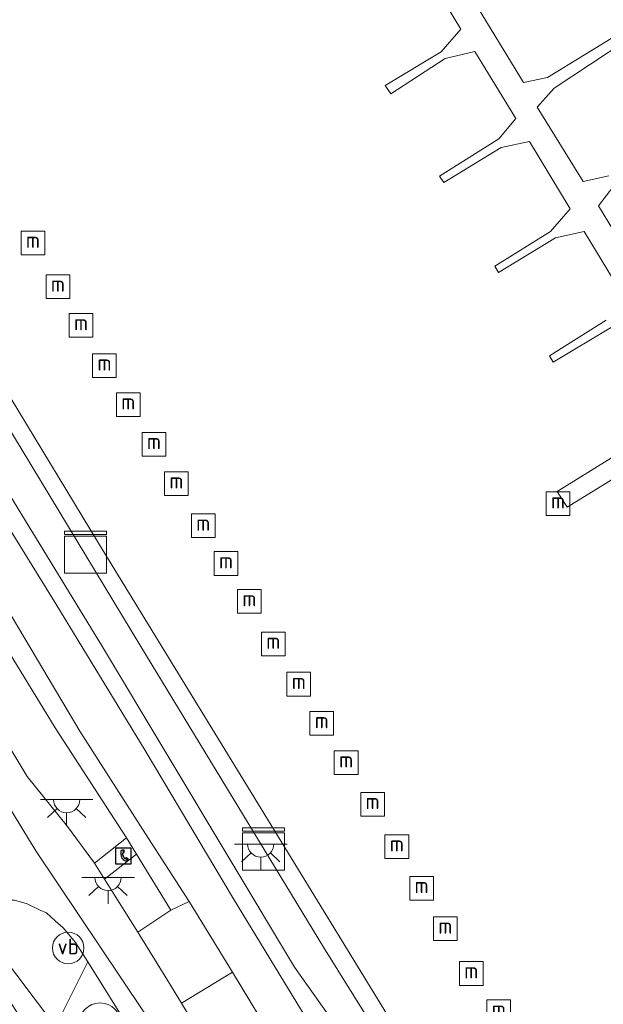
# Model space of a CAD drawing. Header units: metres. Extents: x 185049 to 189876, y 349292 to 352302.
# Tile 255 of 256: x 188947 to 189002, y 351760 to 351854. Entities that reach past the tile are written whole.
import ezdxf
from ezdxf.enums import TextEntityAlignment as Align

# ---------------------------------------------------------------- set-up
doc = ezdxf.new("R2010")
doc.units = ezdxf.units.M
for name, color, linetype, lineweight in [('B-WE-GR-BOOM-S', 90, 'Continuous', 25), ('B-WE-GR-GRAS-GV', 60, 'Continuous', 13), ('B-WE-GR-PERK-GV', 90, 'Continuous', 13), ('B-WE-GR-STRUIK-GV', 90, 'Continuous', 13), ('B-WE-GW-OPHOGING_KRUIN-G', 90, 'Continuous', 18), ('B-WE-GW-TALUD_KRUIN-G', 90, 'Continuous', 18), ('B-WE-GW-TALUD_TEEN-G', 90, 'Continuous', 18), ('B-WE-IE-MEUBILAIR_WATERWEGMEUBILAIR-S', 150, 'Continuous', 25), ('B-WE-IE-MEUBILAIR_WEGMEUBILAIR-S', 7, 'Continuous', 25), ('B-WE-IE-TERREINAFSCHEIDING_DOORGANG-G', 210, 'Continuous', 18), ('B-WE-IE-TERREINAFSCHEIDING_KUNSTMATIG_HEKWERK-G', 20, 'IE-TERREINAFSCHEIDING-KUNSTMATIG', 18), ('B-WE-KL-DATA-S', 90, 'Continuous', 25), ('B-WE-KL-ET_LS_OV_LICHTPUNT-S', 190, 'Continuous', 25), ('B-WE-KW-KUNSTWERK_STEIGER-GV', 170, 'Continuous', 18), ('B-WE-OB-BEKLEDING_STEEN-GV', 30, 'Continuous', 18), ('B-WE-OB-BEKLEDING_STORTSTEEN-GV', 30, 'Continuous', 18), ('B-WE-OB-OEVERVOORZIENING-G', 7, 'Continuous', 18), ('B-WE-OG-WATER_HAVEN-GV', 170, 'Continuous', 18), ('B-WE-VH-VERHARDING_ASFALT-GV', 252, 'Continuous', 18), ('B-WE-VH-VERHARDING_BASALTVERHARDING-GV', 252, 'Continuous', 18), ('B-WE-VH-VERHARDING_BETON-GV', 252, 'Continuous', 18), ('B-WE-VH-VERHARDING_HALFVERHARDING-GV', 252, 'Continuous', 18), ('B-WE-VH-VERHARDING_STRAATBAKSTEEN-GV', 252, 'Continuous', 18)]:
    doc.layers.add(name, color=color, linetype=linetype, lineweight=lineweight)
doc.styles.add('NLCS-ISO', font='NLCS-ISO.ttf')
doc.linetypes.add('IE-TERREINAFSCHEIDING-KUNSTMATIG', pattern='A,4,[82,NLCS.SHX,S=0.75,R=90,X=0,Y=0],4,-2', length=10)

# ---------------------------------------------------------------- blocks, each defined once
blk = doc.blocks.new('SIE-WEG_TELEFOONCEL-SO')
for p, q in [((0, 0), (0.199, -0.397)), ((0.066, 0.397), (0.066, 0.119)), ((0.097, 0.397), (0.097, 0.128)), ((0.155, 0.38), (0.097, 0.397)), ((0.097, 0.128), (0.159, 0.163)), ((0.168, 0.38), (0.155, 0.38)), ((0.159, 0.163), (0.168, 0.163)), ((0.168, 0.163), (0.168, 0.38)), ((0.411, -0.336), (0.331, -0.362)), ((0.331, -0.362), (0.548, -0.548)), ((0.331, -0.389), (0.517, -0.556)), ((0.57, -0.468), (0.411, -0.336)), ((0.548, -0.548), (0.57, -0.468))]:
    blk.add_line(p, q)
at = {"flags": 128}
blk.add_lwpolyline([(-0.645, -0.919), (0.855, -0.919), (0.855, 0.581), (-0.645, 0.581)], close=True, dxfattribs=at)
for centre, radius, start, end in [((0.035, 0.209), 0.191, 80.51667, 187.10316), ((0.864, 0.138), 1.02, 177.30665, 201.63161), ((0.097, 0.024), 0.0999, 107.8742, 193.98099), ((0.481, -0.065), 0.591, 197.09248, 247.22444), ((0.242, -0.333), 0.0774, 235.97913, 318.87292), ((0.358, -0.449), 0.192, 236.62553, 325.97821), ((0.314, -0.402), 0.0221, 36.90511, 126.84645)]:
    blk.add_arc(centre, radius, start, end)
blk = doc.blocks.new('SIE-WATER_MEERPAAL-SO')
at = {"color": 0, "linetype": 'ByBlock', "lineweight": 18}
blk.add_lwpolyline([(-1.125, -1.125), (1.125, -1.125), (1.125, 1.125), (-1.125, 1.125)], close=True, dxfattribs=at)
at = {"color": 0, "linetype": 'ByBlock', "lineweight": 18, "style": 'NLCS-ISO'}
blk.add_text('m', height=1.5, dxfattribs=at).set_placement((0, 0.283), align=Align.MIDDLE_CENTER)
blk = doc.blocks.new('SKL-ET_OV_LICHTPUNT-SO')
at = {"color": 0, "linetype": 'ByBlock', "lineweight": 18}
for points in [[(-1.25, 0), (-2.5, 0)], [(1.25, 0), (2.5, 0)], [(-0.915, -0.851), (-1.831, -1.703)], [(0.915, -0.851), (1.831, -1.703)], [(0, -1.25), (0, -2.5)]]:
    blk.add_lwpolyline(points, dxfattribs=at)
blk.add_lwpolyline([(0, 0), (1.25, 0, -1), (-1.25, 0)], format="xyb", close=True, dxfattribs=at)
blk = doc.blocks.new('SKL-DATA_KAST-SO')
at = {"color": 0, "linetype": 'ByBlock', "lineweight": 18}
for points in [[(-2, 2), (2, 2), (2, 1.68), (-2, 1.68)], [(-2, 1.52), (2, 1.52), (2, -2), (-2, -2)]]:
    blk.add_lwpolyline(points, close=True, dxfattribs=at)
blk = doc.blocks.new('SGR-BOOM_01-SO')
at = {"linetype": 'ByBlock', "lineweight": 18}
h = blk.add_hatch(color=0, dxfattribs=at)
h.dxf.hatch_style = 1
edge = h.paths.add_edge_path()
edge.add_arc((0, 0), 0.25, 0, 360)
at = {"color": 0, "linetype": 'ByBlock', "lineweight": 18}
for radius in [2, 0.25]:
    blk.add_circle((0, 0), radius, dxfattribs=at)
blk = doc.blocks.new('SIE-WEG_PAAL_VERKEERSBORD-SO')
at = {"color": 0, "linetype": 'ByBlock', "lineweight": 18}
blk.add_circle((0, 0), 1.5, dxfattribs=at)
at = {"color": 0, "linetype": 'ByBlock', "lineweight": 18, "style": 'NLCS-ISO'}
blk.add_text('vb', height=1.5, dxfattribs=at).set_placement((0, 0.132), align=Align.MIDDLE_CENTER)

msp = doc.modelspace()

# ---------------------------------------------------------------- linework, layer by layer
at = {"layer": 'B-WE-GR-GRAS-GV'}
msp.add_polyline3d([(189013.426, 351697.845, 22.663), (188998.557, 351705.242, 22.678), (188988.551, 351712.688, 22.799), (188979.657, 351720.675, 23.057), (188971.466, 351728.86, 23.198), (188961.775, 351741.125, 23.522), (188954.953, 351751.452, 23.702), (188952.519, 351754.911, 23.885), (188949.924, 351758.367, 23.933), (188952.994, 351764.502, 24.133), (188957.152, 351757.874, 24.085), (188962.732, 351749.033, 24.052), (188966.077, 351744.002, 24.01), (188967.676, 351741.68, 23.941), (188969.662, 351739.023, 23.845), (188971.149, 351737.275, 23.824), (188974.357, 351733.552, 23.734), (188976.675, 351731.121, 23.683), (188982.006, 351725.986, 23.566), (188987.724, 351721.292, 23.392), (188994.717, 351716.508, 23.23), (189001.67, 351712.43, 23.074), (189015.173, 351705.372, 22.954)], dxfattribs=at)
at = {"layer": 'B-WE-GR-PERK-GV'}
for points in [[(188960.909, 351769.427, 23.884), (188957.768, 351767.327, 23.998), (188954.592, 351772.38, 24.091), (188957.635, 351774.739, 23.965)], [(188950.672, 351767.732, 24.223), (188951.834, 351766.355, 24.175), (188952.994, 351764.502, 24.133), (188949.924, 351758.367, 23.933), (188944.399, 351765.693, 24.071), (188941.696, 351766.834, 24.079), (188930.354, 351759.704, 23.32), (188928.793, 351762.308, 23.323), (188929.652, 351763.085, 23.374), (188930.591, 351761.369, 23.364), (188936.731, 351765.11, 23.91), (188940.941, 351767.76, 24.144), (188940.401, 351769.022, 24.226), (188941.882, 351769.619, 24.274), (188943.363, 351770.199, 24.292), (188944.334, 351770.385, 24.277), (188946.039, 351770.381, 24.256), (188947.25, 351770.012, 24.244), (188948.472, 351769.425, 24.244), (188949.072, 351769.164, 24.223), (188949.916, 351768.418, 24.223)], [(188949.924, 351758.367, 23.933), (188948.731, 351755.739, 23.11), (188947.432, 351757.94, 23.383), (188945.833, 351760.436, 23.659), (188943.396, 351764.276, 24.004), (188941.696, 351766.834, 24.079), (188944.399, 351765.693, 24.071)]]:
    msp.add_polyline3d(points, close=True, dxfattribs=at)
at = {"layer": 'B-WE-GR-STRUIK-GV'}
msp.add_polyline3d([(188962.652, 351770.257, 23.692), (188960.909, 351769.427, 23.884), (188957.635, 351774.739, 23.965), (188956.672, 351776.301, 23.977), (188949.893, 351786.727, 23.968), (188930.991, 351817.651, 23.968), (188918.647, 351838.249, 24.034), (188915.531, 351843.232, 23.776), (188915.053, 351844.499, 23.668), (188916.932, 351845.446, 23.602), (188917.192, 351844.321, 23.602), (188924.786, 351831.753, 23.617), (188937.56, 351811.106, 23.728), (188952.25, 351786.428, 23.743), (188958.477, 351776.658, 23.731)], close=True, dxfattribs=at)
at = {"layer": 'B-WE-GW-OPHOGING_KRUIN-G'}
msp.add_polyline3d([(189009.929, 351709.739, 22.913), (188998.541, 351716.293, 23.006), (188990.25, 351722.762, 23.237), (188980.75, 351731.152, 23.417), (188974.644, 351738.449, 23.615), (188968.181, 351747.581, 23.762), (188958.292, 351759.805, 23.867), (188948.081, 351775.049, 24.122), (188936.67, 351793.697, 24.083), (188925.074, 351811.984, 24.062), (188912.712, 351832.668, 24.089), (188900.873, 351851.734, 24.092), (188887.755, 351874.26, 24.065), (188876.184, 351893.645, 24.068), (188866.909, 351909.184, 24.044), (188857, 351925.223, 24.098), (188849.932, 351936.388, 24.092)], dxfattribs=at)
at = {"layer": 'B-WE-GW-TALUD_KRUIN-G'}
for points in [[(188854.835, 351947.49, 23.579), (188867.573, 351925.958, 23.599), (188879.031, 351907.035, 23.602), (188891.954, 351885.927, 23.602), (188902.556, 351868.772, 23.602), (188910.989, 351854.985, 23.602), (188914.819, 351848.472, 23.602), (188915.042, 351848.491, 23.602), (188916.932, 351845.446, 23.602), (188917.192, 351844.321, 23.602), (188924.786, 351831.753, 23.617), (188937.56, 351811.106, 23.728), (188952.25, 351786.428, 23.743), (188958.477, 351776.658, 23.731), (188962.652, 351770.257, 23.692)], [(188998.557, 351705.242, 22.678), (188988.551, 351712.688, 22.799), (188979.657, 351720.675, 23.057), (188971.466, 351728.86, 23.198), (188961.775, 351741.125, 23.522), (188954.953, 351751.452, 23.702), (188952.519, 351754.911, 23.885), (188949.924, 351758.367, 23.933), (188944.399, 351765.693, 24.071), (188941.696, 351766.834, 24.079)], [(188966.745, 351763.53, 23.692), (188970.972, 351756.584, 23.692), (188976.519, 351747.629, 23.641), (188980.782, 351741.017, 23.521), (188984.197, 351736.283, 23.389), (188989.075, 351731.284, 23.29), (188992.861, 351728.002, 23.212), (188997.465, 351724.032, 23.104), (189004.878, 351718.784, 22.933)]]:
    msp.add_polyline3d(points, dxfattribs=at)
at = {"layer": 'B-WE-GW-TALUD_TEEN-G'}
msp.add_polyline3d([(189002.019, 351725.489, 21.16), (188996.404, 351729.849, 21.151), (188991.148, 351734.827, 21.139), (188985.018, 351742.13, 21.136), (188982.193, 351745.752, 21.133), (188978.089, 351752.21, 21.115), (188973.74, 351759.15, 21.115), (188966.864, 351770.499, 21.145), (188958.467, 351784.578, 21.133), (188949.958, 351798.534, 21.133), (188935.688, 351821.586, 21.124), (188925.078, 351840.021, 21.124), (188910.566, 351863.034, 21.124), (188896.534, 351886.575, 21.076), (188880.674, 351912.936, 21.067), (188865.094, 351937.855, 21.058)], dxfattribs=at)
at = {"layer": 'B-WE-IE-TERREINAFSCHEIDING_DOORGANG-G'}
msp.add_polyline3d([(188960.502, 351762.878, 23.948), (188961.893, 351760.589, 23.92)], dxfattribs=at)
at = {"layer": 'B-WE-IE-TERREINAFSCHEIDING_KUNSTMATIG_HEKWERK-G'}
for points in [[(188957.768, 351767.327, 23.998), (188960.909, 351769.427, 23.884), (188962.652, 351770.257, 23.692)], [(188966.745, 351763.53, 23.692), (188962.652, 351770.257, 23.692)], [(188957.768, 351767.327, 23.998), (188960.502, 351762.878, 23.948)], [(188966.745, 351763.53, 23.692), (188961.893, 351760.589, 23.92)]]:
    msp.add_polyline3d(points, dxfattribs=at)
at = {"layer": 'B-WE-KW-KUNSTWERK_STEIGER-GV'}
for points in [[(189011.227, 351724.586, 21.838), (189001.614, 351731.74, 21.838), (188992.957, 351740.235, 21.838), (188985.399, 351749.845, 21.838), (188975.401, 351765.907, 21.838), (188958.053, 351794.469, 21.838), (188938.94, 351826.01, 21.838), (188920.199, 351856.925, 21.751), (188898.31, 351892.964, 21.751), (188879.526, 351924.073, 21.751), (188860.804, 351954.77, 21.751)], [(188863.016, 351954.292, 21.751), (188891.235, 351907.76, 21.751), (188906.64, 351882.277, 21.751), (188919.747, 351860.907, 21.751), (188923.372, 351854.651, 21.751), (188924.36, 351853.066, 21.736), (188926.647, 351849.334, 21.709), (188944.891, 351819.352, 21.799), (188954.022, 351804.283, 21.766), (188986.826, 351750.715, 21.784), (188993.951, 351741.679, 21.826), (189002.606, 351732.998, 21.82)], [(189004.048, 351827.532, 21.469), (189000.177, 351833.879, 21.469), (188997.441, 351833.268, 21.469), (188992.028, 351830.003, 21.469), (188991.688, 351830.592, 21.469), (188996.967, 351833.901, 21.469), (188998.847, 351836.053, 21.469), (188994.97, 351842.445, 21.469), (188992.294, 351841.858, 21.469), (188986.821, 351838.538, 21.469), (188986.438, 351839.145, 21.469), (188992.075, 351842.672, 21.469), (188993.679, 351844.611, 21.469), (188989.794, 351850.995, 21.469), (188986.966, 351850.333, 21.469), (188981.799, 351846.957, 21.469), (188981.271, 351847.738, 21.469), (188986.572, 351850.959, 21.469), (188988.451, 351853.104, 21.469), (188984.38, 351859.886, 21.469)], [(188990.084, 351855.092, 21.502), (188994.413, 351848.044, 21.502), (188996.671, 351848.526, 21.502), (189003.711, 351852.819, 21.502)], [(189004.208, 351852.053, 21.502), (188997.304, 351847.505, 21.502), (188995.689, 351845.698, 21.502), (189000.08, 351838.64, 21.469), (189002.517, 351839.169, 21.469)], [(189002.987, 351838.219, 21.469), (189001.536, 351836.318, 21.469), (189005.802, 351829.307, 21.469)], [(189002.844, 351824.842, 21.469), (188997.235, 351821.475, 21.469), (188996.887, 351822.067, 21.469), (189002.269, 351825.475, 21.469)], [(189026.256, 351824.772, 21.469), (188998.54, 351807.715, 21.469), (188997.611, 351809.203, 21.469), (189010.416, 351817.124, 21.469)]]:
    msp.add_polyline3d(points, dxfattribs=at)
at = {"layer": 'B-WE-OB-BEKLEDING_STEEN-GV'}
for points in [[(189004.878, 351718.784, 22.933), (188997.465, 351724.032, 23.104), (188992.861, 351728.002, 23.212), (188989.075, 351731.284, 23.29), (188984.197, 351736.283, 23.389), (188980.782, 351741.017, 23.521), (188976.519, 351747.629, 23.641), (188970.972, 351756.584, 23.692), (188966.745, 351763.53, 23.692), (188962.652, 351770.257, 23.692), (188958.477, 351776.658, 23.731), (188952.25, 351786.428, 23.743), (188937.56, 351811.106, 23.728), (188924.786, 351831.753, 23.617), (188917.192, 351844.321, 23.602), (188916.932, 351845.446, 23.602), (188915.042, 351848.491, 23.602), (188914.819, 351848.472, 23.602), (188910.989, 351854.985, 23.602), (188902.556, 351868.772, 23.602), (188891.954, 351885.927, 23.602), (188879.031, 351907.035, 23.602), (188867.573, 351925.958, 23.599), (188854.835, 351947.49, 23.579)], [(188865.094, 351937.855, 21.058), (188880.674, 351912.936, 21.067), (188896.534, 351886.575, 21.076), (188910.566, 351863.034, 21.124), (188925.078, 351840.021, 21.124), (188935.688, 351821.586, 21.124), (188949.958, 351798.534, 21.133), (188958.467, 351784.578, 21.133), (188966.864, 351770.499, 21.145), (188973.74, 351759.15, 21.115), (188978.089, 351752.21, 21.115), (188982.193, 351745.752, 21.133), (188985.018, 351742.13, 21.136), (188991.148, 351734.827, 21.139), (188996.404, 351729.849, 21.151), (189002.019, 351725.489, 21.16)]]:
    msp.add_polyline3d(points, dxfattribs=at)
at = {"layer": 'B-WE-OB-BEKLEDING_STORTSTEEN-GV'}
for points in [[(188863.508, 351945.353, 20.872), (188881.577, 351914.598, 20.872), (188898.723, 351886.676, 20.872), (188916.96, 351856.582, 20.872), (188932.419, 351830.333, 20.872), (188954.296, 351794.6, 20.872), (188972.637, 351764.019, 20.872), (188992.499, 351736.013, 20.872), (189000.087, 351729.034, 20.872), (189007.627, 351723.793, 20.872)], [(189002.019, 351725.489, 21.16), (188996.404, 351729.849, 21.151), (188991.148, 351734.827, 21.139), (188985.018, 351742.13, 21.136), (188982.193, 351745.752, 21.133), (188978.089, 351752.21, 21.115), (188973.74, 351759.15, 21.115), (188966.864, 351770.499, 21.145), (188958.467, 351784.578, 21.133), (188949.958, 351798.534, 21.133), (188935.688, 351821.586, 21.124), (188925.078, 351840.021, 21.124), (188910.566, 351863.034, 21.124), (188896.534, 351886.575, 21.076), (188880.674, 351912.936, 21.067), (188865.094, 351937.855, 21.058)]]:
    msp.add_polyline3d(points, dxfattribs=at)
at = {"layer": 'B-WE-OB-OEVERVOORZIENING-G'}
msp.add_polyline3d([(189007.627, 351723.793, 20.872), (189000.087, 351729.034, 20.872), (188992.499, 351736.013, 20.872), (188972.637, 351764.019, 20.872), (188954.296, 351794.6, 20.872), (188932.419, 351830.333, 20.872), (188916.96, 351856.582, 20.872), (188898.723, 351886.676, 20.872), (188881.577, 351914.598, 20.872), (188863.508, 351945.353, 20.872)], dxfattribs=at)
at = {"layer": 'B-WE-OG-WATER_HAVEN-GV'}
msp.add_polyline3d([(189007.627, 351723.793, 20.872), (189000.087, 351729.034, 20.872), (188992.499, 351736.013, 20.872), (188972.637, 351764.019, 20.872), (188954.296, 351794.6, 20.872), (188932.419, 351830.333, 20.872), (188916.96, 351856.582, 20.872), (188898.723, 351886.676, 20.872), (188881.577, 351914.598, 20.872), (188863.508, 351945.353, 20.872)], dxfattribs=at)
at = {"layer": 'B-WE-VH-VERHARDING_ASFALT-GV'}
for points in [[(188858.211, 351928.586, 24.124), (188861.447, 351923.191, 24.067), (188870.973, 351907.458, 24.067), (188884.895, 351884.523, 24.076), (188893.507, 351870.47, 24.112), (188901.897, 351856.756, 24.118), (188904.349, 351852.75, 24.12), (188905.996, 351850.057, 24.121), (188909.639, 351844.06, 24.13), (188911.029, 351841.677, 24.136), (188914.499, 351835.809, 24.124), (188914.726, 351835.135, 24.124), (188923.889, 351820.653, 24.154), (188932.647, 351806.003, 24.124), (188943.372, 351788.509, 24.181), (188947.247, 351782.114, 24.148), (188951.078, 351777.361, 24.079), (188953.651, 351773.877, 24.058), (188954.592, 351772.38, 24.091), (188957.768, 351767.327, 23.998), (188960.502, 351762.878, 23.948), (188961.893, 351760.589, 23.92), (188968.369, 351749.886, 23.782)], [(188957.152, 351757.874, 24.085), (188952.994, 351764.502, 24.133), (188951.834, 351766.355, 24.175), (188950.672, 351767.732, 24.223), (188949.916, 351768.418, 24.223), (188949.072, 351769.164, 24.223), (188948.472, 351769.425, 24.244), (188947.25, 351770.012, 24.244), (188946.039, 351770.381, 24.256)]]:
    msp.add_polyline3d(points, dxfattribs=at)
at = {"layer": 'B-WE-VH-VERHARDING_BASALTVERHARDING-GV'}
msp.add_polyline3d([(189006.892, 351714.187, 22.966), (189001.036, 351718.496, 23.029), (189000.802, 351717.997, 23.035), (188993.704, 351722.141, 23.275), (188985.465, 351728.581, 23.44), (188979.095, 351734.829, 23.548), (188976.161, 351738.125, 23.626), (188974.301, 351740.596, 23.701), (188971.696, 351744.444, 23.749), (188968.369, 351749.886, 23.782), (188961.893, 351760.589, 23.92), (188966.745, 351763.53, 23.692), (188970.972, 351756.584, 23.692), (188976.519, 351747.629, 23.641), (188980.782, 351741.017, 23.521), (188984.197, 351736.283, 23.389), (188989.075, 351731.284, 23.29), (188992.861, 351728.002, 23.212), (188997.465, 351724.032, 23.104), (189004.878, 351718.784, 22.933)], dxfattribs=at)
at = {"layer": 'B-WE-VH-VERHARDING_BETON-GV'}
msp.add_polyline3d([(188966.745, 351763.53, 23.692), (188961.893, 351760.589, 23.92), (188960.502, 351762.878, 23.948), (188957.768, 351767.327, 23.998), (188960.909, 351769.427, 23.884), (188962.652, 351770.257, 23.692)], close=True, dxfattribs=at)
at = {"layer": 'B-WE-VH-VERHARDING_HALFVERHARDING-GV'}
msp.add_polyline3d([(188956.672, 351776.301, 23.977), (188953.651, 351773.877, 24.058), (188951.078, 351777.361, 24.079), (188947.247, 351782.114, 24.148), (188943.372, 351788.509, 24.181), (188932.647, 351806.003, 24.124), (188923.889, 351820.653, 24.154), (188914.726, 351835.135, 24.124), (188914.499, 351835.809, 24.124), (188918.03, 351837.818, 23.965), (188918.647, 351838.249, 24.034), (188930.991, 351817.651, 23.968), (188949.893, 351786.727, 23.968)], close=True, dxfattribs=at)
at = {"layer": 'B-WE-VH-VERHARDING_STRAATBAKSTEEN-GV'}
msp.add_polyline3d([(188957.635, 351774.739, 23.965), (188954.592, 351772.38, 24.091), (188953.651, 351773.877, 24.058), (188956.672, 351776.301, 23.977)], close=True, dxfattribs=at)

# ---------------------------------------------------------------- block references
at = {"layer": 'B-WE-GR-BOOM-S'}
msp.add_blockref('SGR-BOOM_01-SO', (188954.175, 351758.61, 23.924), dxfattribs=at)
at = {"layer": 'B-WE-IE-MEUBILAIR_WATERWEGMEUBILAIR-S'}
for p in [(188947.791, 351832.793, 23.359), (188950.162, 351828.631, 23.359), (188952.359, 351824.962, 23.359), (188954.589, 351821.141, 23.359), (188956.846, 351817.442, 23.359), (188959.289, 351813.678, 23.359), (188961.422, 351809.936, 23.359), (188997.689, 351808.047, 26.269), (188963.971, 351805.932, 23.359), (188966.136, 351802.351, 23.359), (188968.357, 351798.75, 23.359), (188970.63, 351794.711, 23.359), (188973.052, 351790.89, 23.359), (188975.23, 351787.165, 23.359), (188977.555, 351783.444, 23.359), (188980.062, 351779.49, 23.359), (188982.369, 351775.46, 23.359), (188984.721, 351771.506, 23.359), (188986.982, 351767.656, 23.359), (188989.442, 351763.408, 23.359), (188992.052, 351759.775, 23.359)]:
    msp.add_blockref('SIE-WATER_MEERPAAL-SO', p, dxfattribs=at)
at = {"layer": 'B-WE-IE-MEUBILAIR_WEGMEUBILAIR-S'}
for name, p in [('SIE-WEG_TELEFOONCEL-SO', (188956.286, 351774.735, 24.097)), ('SIE-WEG_PAAL_VERKEERSBORD-SO', (188951.14, 351765.833, 24.247))]:
    msp.add_blockref(name, p, dxfattribs=at)
at = {"layer": 'B-WE-KL-DATA-S'}
for p in [(188952.789, 351803.432, 21.943), (188969.69, 351775.236, 22.93)]:
    msp.add_blockref('SKL-DATA_KAST-SO', p, dxfattribs=at)
at = {"layer": 'B-WE-KL-ET_LS_OV_LICHTPUNT-S'}
for p in [(188950.995, 351779.929, 24.094), (188969.435, 351775.708, 21.853), (188954.927, 351772.532, 24.169)]:
    msp.add_blockref('SKL-ET_OV_LICHTPUNT-SO', p, dxfattribs=at)

doc.saveas('drawing.dxf')
